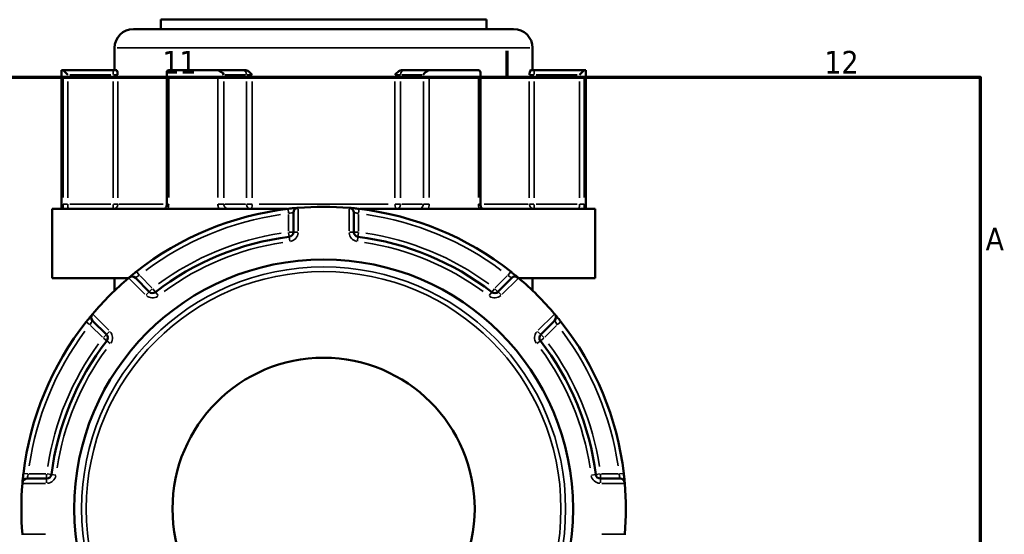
# Model space of a CAD drawing. Header units: millimetres. Extents: x 0 to 1062, y -443 to 985.
# Tile 16 of 21: x 719 to 824, y 526 to 580. Entities that reach past the tile are written whole.
import ezdxf

# ---------------------------------------------------------------- set-up
doc = ezdxf.new("R2010")
doc.units = ezdxf.units.MM
for name, color, linetype, lineweight in [('Border (ANSI)', 7, 'Continuous', 70), ('Visible (ANSI)', 7, 'Continuous', 50), ('Visible Narrow (ANSI)', 7, 'Continuous', 35)]:
    doc.layers.add(name, color=color, linetype=linetype, lineweight=lineweight)
doc.styles.add('Note Text (ANSI)', font='tahoma.ttf')

# ---------------------------------------------------------------- blocks, each defined once
blk = doc.blocks.new('Borders Default Border')
at = {"layer": 'Border (ANSI)'}
blk.add_line((770.92, 574), (770.92, 576.8), dxfattribs=at)
at = {"layer": 'Border (ANSI)', "flags": 128}
blk.add_lwpolyline([(20, 20), (20, 574), (821, 574), (821, 20), (20, 20)], dxfattribs=at)
at = {"layer": 'Border (ANSI)', "color": 5, "true_color": 0x0000ff, "char_height": 2.4, "attachment_point": 7, "style": 'Note Text (ANSI)'}
for s, insert in [('11', (734.43, 574.4)), ('12', (804.52, 574.4)), ('A', (821.58, 555.68))]:
    blk.add_mtext(s, dxfattribs=dict(at, insert=insert))

msp = doc.modelspace()

# ---------------------------------------------------------------- linework, layer by layer
at = {"layer": 'Visible (ANSI)'}
for p, q in [((734.24, 580.11), (768.74, 580.11)), ((734.24, 580.11), (734.24, 579.11)), ((768.74, 580.11), (768.74, 579.11)), ((731.36, 579.11), (771.61, 579.11)), ((729.36, 577.11), (729.36, 574.76)), ((773.61, 577.11), (773.61, 574.76)), ((723.74, 574.76), (723.9, 574.76)), ((723.74, 574.76), (723.74, 560.06)), ((729.21, 574.76), (723.9, 574.76)), ((723.9, 574.75), (724.4, 574.26)), ((729.57, 574.76), (729.21, 574.76)), ((734.89, 574.51), (734.89, 560.56)), ((735.14, 574.76), (740.25, 574.76)), ((742.91, 574.76), (740.25, 574.76)), ((743.14, 574.76), (742.91, 574.76)), ((760.07, 574.76), (759.84, 574.76)), ((762.73, 574.76), (760.07, 574.76)), ((762.73, 574.76), (767.84, 574.76)), ((768.09, 560.56), (768.09, 574.51)), ((773.77, 574.76), (773.41, 574.76)), ((779.08, 574.76), (773.77, 574.76)), ((779.08, 574.75), (778.58, 574.26)), ((779.08, 574.76), (779.24, 574.76)), ((779.24, 574.76), (779.24, 560.06)), ((722.74, 560.06), (747.62, 560.06)), ((722.74, 560.06), (722.74, 552.71)), ((755.36, 560.06), (780.24, 560.06)), ((780.24, 560.06), (780.24, 552.71)), ((748.29, 559.67), (748.29, 557.6)), ((754.69, 557.6), (754.69, 559.67)), ((722.74, 552.71), (730.8, 552.71)), ((729.36, 552.71), (729.36, 551.41)), ((733.02, 551.28), (731.56, 552.75)), ((771.42, 552.75), (769.95, 551.28)), ((772.17, 552.71), (780.24, 552.71)), ((773.61, 552.71), (773.61, 551.41)), ((727.03, 548.22), (728.5, 546.76)), ((774.48, 546.76), (775.94, 548.22)), ((722.17, 531.49), (720.1, 531.49)), ((782.87, 531.49), (780.8, 531.49))]:
    msp.add_line(p, q, dxfattribs=at)
for radius in [26.41, 16]:
    msp.add_circle((751.49, 528.29), radius, dxfattribs=at)
for centre, radius, start, end in [((731.36, 577.11), 2, 90, 180), ((771.61, 577.11), 2, 0, 90), ((751.49, 528.29), 32, 96.7456, 128.2544), ((748.79, 559.67), 0.5, 94.9171, 180), ((751.49, 528.29), 32, 85.1599, 94.8401), ((754.19, 559.67), 0.5, 0, 85.0829), ((751.49, 528.29), 32, 51.7456, 83.2544), ((751.49, 528.29), 29.05, 97.1938, 127.8062), ((747.79, 557.6), 0.5, 277.1938, 0), ((755.19, 557.6), 0.5, 180, 262.8062), ((751.49, 528.29), 29.05, 52.1938, 82.8062), ((751.49, 528.29), 32, 130.1599, 139.8401), ((731.21, 552.39), 0.5, 45, 130.0829), ((771.77, 552.39), 0.5, 49.9171, 135), ((751.49, 528.29), 32, 40.1599, 49.8401), ((733.38, 551.64), 0.5, 225, 307.8062), ((769.6, 551.64), 0.5, 232.1938, 315), ((727.39, 548.57), 0.5, 139.9171, 225), ((775.59, 548.57), 0.5, 315, 40.0829), ((751.49, 528.29), 32, 141.7456, 173.2544), ((751.49, 528.29), 32, 6.7456, 38.2544), ((728.14, 546.4), 0.5, 322.1938, 45), ((774.83, 546.4), 0.5, 135, 217.8062), ((751.49, 528.29), 29.05, 142.1938, 172.8062), ((751.49, 528.29), 29.05, 7.1938, 37.8062), ((722.17, 531.99), 0.5, 270, 352.8062), ((780.8, 531.99), 0.5, 187.1938, 270), ((751.49, 528.29), 32, 175.1599, 184.8401), ((720.1, 530.99), 0.5, 90, 175.0829), ((782.87, 530.99), 0.5, 4.9171, 90), ((751.49, 528.29), 32, 355.1599, 4.8401)]:
    msp.add_arc(centre, radius, start, end, dxfattribs=at)
for centre, major_axis, start_param, end_param in [((735.39, 574.26), (-0.433, 0.433), 5.868056, 6.806784), ((740.5, 574.26), (0.433, -0.433), 1.047198, 2.509524), ((762.48, 574.26), (-0.433, -0.433), 3.773661, 5.235988), ((767.59, 574.26), (0.433, 0.433), 5.759587, 6.698315)]:
    msp.add_ellipse(centre, major_axis=major_axis, ratio=0.57735, start_param=start_param, end_param=end_param, dxfattribs=at)
for points in [[(723.9, 574.76), (723.9, 574.76), (723.9, 574.75), (723.9, 574.75)], [(735.09, 574.75), (735.11, 574.75), (735.12, 574.76), (735.14, 574.76)], [(740.25, 574.76), (740.26, 574.76), (740.28, 574.75), (740.3, 574.75)], [(762.68, 574.75), (762.7, 574.75), (762.71, 574.76), (762.73, 574.76)], [(767.84, 574.76), (767.85, 574.76), (767.87, 574.75), (767.88, 574.75)], [(779.08, 574.75), (779.08, 574.75), (779.08, 574.76), (779.08, 574.76)], [(748.79, 560.18), (748.77, 560.18), (748.76, 560.17), (748.75, 560.17)], [(754.23, 560.17), (754.22, 560.17), (754.2, 560.18), (754.19, 560.18)], [(730.88, 552.77), (730.87, 552.77), (730.86, 552.76), (730.85, 552.75)], [(772.13, 552.75), (772.12, 552.76), (772.1, 552.77), (772.09, 552.77)], [(727.03, 548.93), (727.02, 548.92), (727.01, 548.91), (727.01, 548.9)], [(775.97, 548.9), (775.96, 548.91), (775.95, 548.92), (775.94, 548.93)], [(719.61, 531.03), (719.61, 531.02), (719.6, 531), (719.6, 530.99)], [(783.37, 530.99), (783.37, 531), (783.37, 531.02), (783.37, 531.03)], [(719.6, 525.59), (719.6, 525.58), (719.61, 525.56), (719.61, 525.55)], [(783.37, 525.55), (783.37, 525.56), (783.37, 525.58), (783.37, 525.59)]]:
    msp.add_open_spline(points, degree=3, dxfattribs=at)
for points, knots in [([(729.57, 574.76), (729.58, 574.76), (729.59, 574.74), (729.62, 574.67), (729.64, 574.61), (729.67, 574.46), (729.69, 574.36), (729.7, 574.26), (729.7, 574.26), (729.7, 574.26)], [0.23361175, 0.23361175, 0.23361175, 0.23361175, 0.25496698, 0.25496698, 0.28420257, 0.28420257, 0.32574395, 0.32574395, 0.32604091, 0.32604091, 0.32604091, 0.32604091]), ([(743.14, 574.76), (743.22, 574.76), (743.3, 574.74), (743.48, 574.67), (743.57, 574.61), (743.75, 574.46), (743.84, 574.36), (743.94, 574.26), (743.94, 574.26), (743.94, 574.26)], [0.23361153, 0.23361153, 0.23361153, 0.23361153, 0.25496674, 0.25496674, 0.2842023, 0.2842023, 0.32574365, 0.32574365, 0.32604061, 0.32604061, 0.32604061, 0.32604061]), ([(759.04, 574.26), (759.04, 574.26), (759.04, 574.26), (759.14, 574.36), (759.23, 574.46), (759.41, 574.61), (759.5, 574.67), (759.68, 574.74), (759.76, 574.76), (759.84, 574.76)], [-0.00031623, -0.00031623, -0.00031623, -0.00031623, 0, 0, 0.04423689, 0.04423689, 0.0753695, 0.0753695, 0.09811041, 0.09811041, 0.09811041, 0.09811041]), ([(773.27, 574.26), (773.27, 574.26), (773.27, 574.26), (773.29, 574.36), (773.31, 574.46), (773.34, 574.61), (773.36, 574.67), (773.38, 574.74), (773.4, 574.76), (773.41, 574.76)], [-0.00031623, -0.00031623, -0.00031623, -0.00031623, 0, 0, 0.04423689, 0.04423689, 0.0753695, 0.0753695, 0.09811041, 0.09811041, 0.09811041, 0.09811041]), ([(734.59, 560.06), (734.6, 560.06), (734.62, 560.06), (734.67, 560.08), (734.69, 560.09), (734.75, 560.14), (734.77, 560.17), (734.82, 560.24), (734.84, 560.28), (734.87, 560.37), (734.88, 560.42), (734.89, 560.5), (734.89, 560.53), (734.89, 560.56)], [0.1556587, 0.1556587, 0.1556587, 0.1556587, 0.1872072, 0.1872072, 0.2187556, 0.2187556, 0.2475815, 0.2475815, 0.2734094, 0.2734094, 0.2984761, 0.2984761, 0.3134011, 0.3134011, 0.3134011, 0.3134011]), ([(748.75, 560.17), (748.75, 560.17), (748.67, 560.17), (748.41, 560.14), (748.25, 560.13), (747.96, 560.1), (747.85, 560.08), (747.73, 560.07)], [-0.157506, -0.157506, -0.157506, -0.157506, -0.090255, -0.090255, -0.0347135, -0.0347135, 0, 0, 0, 0]), ([(755.25, 560.07), (755.21, 560.07), (755.16, 560.08), (754.94, 560.1), (754.77, 560.12), (754.52, 560.15), (754.43, 560.16), (754.31, 560.17), (754.27, 560.17), (754.24, 560.17), (754.23, 560.17), (754.23, 560.17)], [-0.1575054, -0.1575054, -0.1575054, -0.1575054, -0.1448986, -0.1448986, -0.0918371, -0.0918371, -0.0510206, -0.0510206, -0.0196233, -0.0196233, 0, 0, 0, 0]), ([(768.09, 560.56), (768.09, 560.51), (768.09, 560.46), (768.11, 560.36), (768.13, 560.32), (768.16, 560.24), (768.18, 560.2), (768.23, 560.14), (768.25, 560.12), (768.3, 560.08), (768.33, 560.07), (768.36, 560.06), (768.38, 560.06), (768.39, 560.06)], [1.2634146, 1.2634146, 1.2634146, 1.2634146, 1.2882591, 1.2882591, 1.3131714, 1.3131714, 1.3384219, 1.3384219, 1.3648338, 1.3648338, 1.3951054, 1.3951054, 1.421157, 1.421157, 1.421157, 1.421157]), ([(731.68, 553.42), (731.65, 553.4), (731.62, 553.37), (731.44, 553.24), (731.31, 553.13), (731.11, 552.96), (731.04, 552.9), (730.94, 552.83), (730.92, 552.8), (730.89, 552.78), (730.88, 552.77), (730.88, 552.77)], [-0.1575053, -0.1575053, -0.1575053, -0.1575053, -0.1461087, -0.1461087, -0.0926041, -0.0926041, -0.0514467, -0.0514467, -0.0197872, -0.0197872, 0, 0, 0, 0]), ([(772.09, 552.77), (772.09, 552.77), (772.09, 552.78), (772.06, 552.8), (771.98, 552.87), (771.78, 553.04), (771.66, 553.13), (771.46, 553.29), (771.38, 553.36), (771.3, 553.42)], [-0.1575067, -0.1575067, -0.1575067, -0.1575067, -0.1422905, -0.1422905, -0.0790503, -0.0790503, -0.030404, -0.030404, 0, 0, 0, 0]), ([(727.01, 548.9), (727.01, 548.9), (727, 548.89), (726.98, 548.86), (726.91, 548.78), (726.74, 548.58), (726.65, 548.46), (726.49, 548.27), (726.42, 548.18), (726.36, 548.1)], [-0.1575067, -0.1575067, -0.1575067, -0.1575067, -0.1422905, -0.1422905, -0.0790503, -0.0790503, -0.030404, -0.030404, 0, 0, 0, 0]), ([(776.62, 548.1), (776.59, 548.13), (776.57, 548.16), (776.43, 548.34), (776.32, 548.47), (776.16, 548.67), (776.1, 548.74), (776.02, 548.84), (776, 548.86), (775.98, 548.89), (775.97, 548.9), (775.97, 548.9)], [-0.1575053, -0.1575053, -0.1575053, -0.1575053, -0.1461087, -0.1461087, -0.0926041, -0.0926041, -0.0514467, -0.0514467, -0.0197872, -0.0197872, 0, 0, 0, 0]), ([(719.71, 532.05), (719.71, 532.01), (719.7, 531.96), (719.68, 531.75), (719.66, 531.57), (719.63, 531.32), (719.62, 531.23), (719.61, 531.11), (719.61, 531.07), (719.61, 531.04), (719.61, 531.03), (719.61, 531.03)], [-0.1575054, -0.1575054, -0.1575054, -0.1575054, -0.1448986, -0.1448986, -0.0918371, -0.0918371, -0.0510206, -0.0510206, -0.0196233, -0.0196233, 0, 0, 0, 0]), ([(783.37, 531.03), (783.37, 531.03), (783.36, 531.11), (783.34, 531.37), (783.33, 531.53), (783.29, 531.82), (783.28, 531.93), (783.27, 532.05)], [-0.157506, -0.157506, -0.157506, -0.157506, -0.090255, -0.090255, -0.0347135, -0.0347135, 0, 0, 0, 0])]:
    msp.add_open_spline(points, degree=3, knots=knots, dxfattribs=at)
at = {"layer": 'Visible Narrow (ANSI)'}
for p, q in [((773.34, 577.11), (729.64, 577.11)), ((729.21, 574.75), (729.21, 574.3)), ((773.77, 574.3), (773.77, 574.75)), ((723.9, 574.04), (723.9, 561.27)), ((724.4, 561.24), (724.4, 573.57)), ((724.64, 574.26), (728.97, 574.26)), ((729.21, 573.57), (729.21, 561.24)), ((729.25, 574.26), (729.7, 574.26)), ((729.7, 561.24), (729.7, 573.57)), ((735.09, 561.27), (735.09, 574.04)), ((740.3, 574.04), (740.3, 561.27)), ((740.93, 561.24), (740.93, 573.57)), ((741.05, 574.26), (743.22, 574.26)), ((743.34, 573.57), (743.34, 561.24)), ((743.36, 574.26), (743.91, 574.26)), ((743.94, 561.24), (743.94, 573.57)), ((759.04, 573.57), (759.04, 561.24)), ((759.07, 574.26), (759.62, 574.26)), ((759.64, 561.24), (759.64, 573.57)), ((759.76, 574.26), (761.93, 574.26)), ((762.05, 573.57), (762.05, 561.24)), ((762.68, 561.27), (762.68, 574.04)), ((767.88, 574.04), (767.88, 561.27)), ((773.27, 573.57), (773.27, 561.24)), ((773.28, 574.26), (773.73, 574.26)), ((773.77, 561.24), (773.77, 573.57)), ((774.01, 574.26), (778.34, 574.26)), ((778.58, 573.57), (778.58, 561.24)), ((779.08, 561.27), (779.08, 574.04)), ((724.36, 560.56), (723.91, 560.56)), ((728.97, 560.56), (724.64, 560.56)), ((729.21, 560.52), (729.21, 560.06)), ((729.7, 560.56), (729.25, 560.56)), ((729.82, 560.56), (734.5, 560.56)), ((735.08, 560.56), (734.89, 560.56)), ((740.91, 560.56), (740.33, 560.56)), ((743.22, 560.56), (741.05, 560.56)), ((743.91, 560.56), (743.36, 560.56)), ((744.67, 560.56), (758.31, 560.56)), ((747.73, 560.07), (747.78, 559.61)), ((748.79, 557.73), (748.79, 560.05)), ((754.19, 560.05), (754.19, 557.73)), ((755.19, 559.61), (755.25, 560.07)), ((759.62, 560.56), (759.07, 560.56)), ((761.93, 560.56), (759.76, 560.56)), ((762.65, 560.56), (762.07, 560.56)), ((768.09, 560.56), (767.9, 560.56)), ((768.48, 560.56), (773.16, 560.56)), ((773.73, 560.56), (773.28, 560.56)), ((773.77, 560.06), (773.77, 560.52)), ((778.34, 560.56), (774.01, 560.56)), ((779.07, 560.56), (778.62, 560.56)), ((747.79, 559.47), (747.79, 557.7)), ((755.19, 557.7), (755.19, 559.47)), ((747.79, 557.57), (747.85, 557.11)), ((748.29, 557.6), (747.83, 557.6)), ((747.85, 557.11), (747.91, 556.65)), ((748.75, 557.6), (748.29, 557.6)), ((754.69, 557.6), (754.23, 557.6)), ((755.15, 557.6), (754.69, 557.6)), ((755.07, 556.65), (755.13, 557.11)), ((755.13, 557.11), (755.18, 557.57)), ((730.94, 552.66), (732.58, 551.02)), ((731.96, 553.06), (731.68, 553.42)), ((733.31, 551.7), (732.06, 552.96)), ((770.92, 552.96), (769.67, 551.7)), ((770.4, 551.02), (772.04, 552.66)), ((771.3, 553.42), (771.02, 553.06)), ((733.35, 551.61), (733.02, 551.28)), ((733.68, 551.24), (733.4, 551.6)), ((769.58, 551.6), (769.3, 551.24)), ((769.95, 551.28), (769.63, 551.61)), ((733.02, 551.28), (732.7, 550.96)), ((733.97, 550.88), (733.68, 551.24)), ((769.29, 551.24), (769.01, 550.88)), ((770.28, 550.96), (769.96, 551.28)), ((728.76, 547.2), (727.12, 548.84)), ((775.85, 548.84), (774.22, 547.2)), ((726.36, 548.1), (726.72, 547.82)), ((726.82, 547.72), (728.07, 546.47)), ((774.9, 546.47), (776.16, 547.72)), ((776.26, 547.82), (776.62, 548.1)), ((728.5, 546.76), (728.17, 546.43)), ((728.18, 546.38), (728.54, 546.1)), ((728.82, 547.08), (728.5, 546.76)), ((774.48, 546.76), (774.15, 547.08)), ((774.44, 546.1), (774.8, 546.38)), ((774.81, 546.43), (774.48, 546.76)), ((728.54, 546.1), (728.9, 545.81)), ((774.07, 545.81), (774.44, 546.1)), ((720.17, 532), (719.71, 532.05)), ((722.08, 531.99), (720.31, 531.99)), ((722.17, 531.95), (722.17, 531.49)), ((722.67, 531.93), (722.21, 531.99)), ((723.13, 531.87), (722.67, 531.93)), ((780.31, 531.93), (779.85, 531.87)), ((780.76, 531.99), (780.31, 531.93)), ((780.8, 531.49), (780.8, 531.95)), ((782.67, 531.99), (780.9, 531.99)), ((783.27, 532.05), (782.81, 532)), ((719.73, 530.99), (722.05, 530.99)), ((722.17, 531.49), (722.17, 531.03)), ((780.8, 531.03), (780.8, 531.49)), ((780.93, 530.99), (783.25, 530.99)), ((722.05, 525.59), (719.73, 525.59)), ((783.25, 525.59), (780.93, 525.59))]:
    msp.add_line(p, q, dxfattribs=at)
for radius in [25.62, 25.13]:
    msp.add_circle((751.49, 528.29), radius, dxfattribs=at)
for centre, radius, start, end in [((751.49, 528.29), 31.5, 98.321, 126.679), ((751.49, 528.29), 31.5, 53.321, 81.679), ((751.49, 528.29), 29.55, 98.7244, 126.2756), ((747.79, 557.6), 1, 281.3341, 355.8597), ((755.19, 557.6), 1, 184.1403, 258.6659), ((751.49, 528.29), 29.55, 53.7244, 81.2756), ((751.49, 528.29), 28.55, 98.7244, 126.2756), ((751.49, 528.29), 28.55, 53.7244, 81.2756), ((733.38, 551.64), 1, 229.1403, 303.6659), ((769.6, 551.64), 1, 236.3341, 310.8597), ((751.49, 528.29), 31.5, 143.321, 171.679), ((728.14, 546.4), 1, 326.3341, 40.8597), ((774.83, 546.4), 1, 139.1403, 213.6659), ((751.49, 528.29), 31.5, 8.321, 36.679), ((751.49, 528.29), 29.55, 143.7244, 171.2756), ((751.49, 528.29), 29.55, 8.7244, 36.2756), ((751.49, 528.29), 28.55, 143.7244, 171.2756), ((751.49, 528.29), 28.55, 8.7244, 36.2756), ((722.17, 531.99), 1, 274.1403, 348.6659), ((780.8, 531.99), 1, 191.3341, 265.8597)]:
    msp.add_arc(centre, radius, start, end, dxfattribs=at)
for centre, major_axis, ratio, start_param, end_param in [((742.91, 574.26), (0, 0.5), 0.866025, 4.790929, 6.204645), ((760.07, 574.26), (0, 0.5), 0.866025, 0.07854, 1.492257), ((729.21, 560.56), (0, -0.5), 0.984642, 0.07854, 1.492257), ((743.77, 560.56), (0, -0.5), 0.866025, 4.790929, 6.204645), ((743.77, 560.56), (0, -0.5), 0.341125, 0.07854, 1.492257), ((759.21, 560.56), (0, -0.5), 0.341125, 4.790929, 6.204645), ((759.21, 560.56), (0, -0.5), 0.866025, 0.07854, 1.492257), ((773.77, 560.56), (0, -0.5), 0.984642, 4.790929, 6.204645)]:
    msp.add_ellipse(centre, major_axis=major_axis, ratio=ratio, start_param=start_param, end_param=end_param, dxfattribs=at)
for points, knots in [([(723.9, 560.56), (723.9, 560.49), (723.9, 560.43), (723.91, 560.26), (723.91, 560.16), (723.92, 560.07), (723.92, 560.06), (723.92, 560.06)], [0.63170734, 0.63170734, 0.63170734, 0.63170734, 0.65106957, 0.65106957, 0.68204914, 0.68204914, 0.68409325, 0.68409325, 0.68409325, 0.68409325]), ([(724.53, 560.06), (724.52, 560.06), (724.51, 560.06), (724.48, 560.07), (724.46, 560.11), (724.43, 560.2), (724.42, 560.26), (724.41, 560.36), (724.4, 560.41), (724.4, 560.49), (724.4, 560.52), (724.4, 560.56)], [-0.7894498, -0.7894498, -0.7894498, -0.7894498, -0.774678, -0.774678, -0.7223226, -0.7223226, -0.6820491, -0.6820491, -0.6510696, -0.6510696, -0.6317073, -0.6317073, -0.6317073, -0.6317073]), ([(734.98, 560.06), (735.02, 560.12), (735.04, 560.19), (735.08, 560.36), (735.09, 560.46), (735.09, 560.56)], [0.26101518, 0.26101518, 0.26101518, 0.26101518, 0.28411477, 0.28411477, 0.31340109, 0.31340109, 0.31340109, 0.31340109]), ([(740.3, 560.56), (740.3, 560.49), (740.3, 560.43), (740.33, 560.26), (740.37, 560.16), (740.42, 560.07), (740.42, 560.06), (740.42, 560.06)], [1.2634146, 1.2634146, 1.2634146, 1.2634146, 1.28277918, 1.28277918, 1.31376251, 1.31376251, 1.3158005, 1.3158005, 1.3158005, 1.3158005]), ([(741.43, 560.06), (741.4, 560.06), (741.38, 560.06), (741.27, 560.07), (741.19, 560.11), (741.07, 560.2), (741.02, 560.26), (740.97, 560.36), (740.95, 560.41), (740.93, 560.49), (740.93, 560.52), (740.93, 560.56)], [-1.421157, -1.421157, -1.421157, -1.421157, -1.4064027, -1.4064027, -1.3540408, -1.3540408, -1.3137625, -1.3137625, -1.2827792, -1.2827792, -1.2634146, -1.2634146, -1.2634146, -1.2634146]), ([(762.05, 560.56), (762.05, 560.51), (762.04, 560.46), (762, 560.34), (761.96, 560.27), (761.84, 560.14), (761.75, 560.09), (761.62, 560.06), (761.58, 560.06), (761.55, 560.06)], [-0.6317073, -0.6317073, -0.6317073, -0.6317073, -0.602421, -0.602421, -0.5555629, -0.5555629, -0.4946473, -0.4946473, -0.4739649, -0.4739649, -0.4739649, -0.4739649]), ([(762.56, 560.06), (762.59, 560.12), (762.62, 560.19), (762.67, 560.36), (762.68, 560.46), (762.68, 560.56)], [0.5793214, 0.5793214, 0.5793214, 0.5793214, 0.60242098, 0.60242098, 0.6317073, 0.6317073, 0.6317073, 0.6317073]), ([(767.88, 560.56), (767.88, 560.49), (767.89, 560.43), (767.92, 560.26), (767.95, 560.16), (767.99, 560.07), (767.99, 560.06), (767.99, 560.06)], [1.2634146, 1.2634146, 1.2634146, 1.2634146, 1.28278086, 1.28278086, 1.31376686, 1.31376686, 1.31580051, 1.31580051, 1.31580051, 1.31580051]), ([(778.58, 560.56), (778.58, 560.52), (778.58, 560.49), (778.57, 560.41), (778.57, 560.36), (778.56, 560.26), (778.55, 560.2), (778.52, 560.11), (778.5, 560.07), (778.47, 560.06), (778.46, 560.06), (778.45, 560.06)], [0, 0, 0, 0, 0.0193662, 0.0193662, 0.0503522, 0.0503522, 0.0906339, 0.0906339, 0.1430002, 0.1430002, 0.1577424, 0.1577424, 0.1577424, 0.1577424]), ([(779.06, 560.06), (779.06, 560.06), (779.06, 560.07), (779.07, 560.16), (779.07, 560.26), (779.08, 560.43), (779.08, 560.49), (779.08, 560.56)], [-0.0523859, -0.0523859, -0.0523859, -0.0523859, -0.05035219, -0.05035219, -0.01936623, -0.01936623, 0, 0, 0, 0]), ([(747.79, 559.57), (747.85, 559.59), (747.9, 559.6), (748.04, 559.63), (748.12, 559.64), (748.25, 559.67), (748.29, 559.67), (748.29, 559.67)], [0, 0, 0, 0, 0.0347135, 0.0347135, 0.090255, 0.090255, 0.157506, 0.157506, 0.157506, 0.157506]), ([(754.69, 559.67), (754.69, 559.67), (754.69, 559.67), (754.71, 559.67), (754.73, 559.67), (754.79, 559.66), (754.83, 559.65), (754.96, 559.62), (755.04, 559.61), (755.15, 559.58), (755.17, 559.58), (755.19, 559.57)], [0, 0, 0, 0, 0.0196233, 0.0196233, 0.0510206, 0.0510206, 0.0918371, 0.0918371, 0.1448986, 0.1448986, 0.1575054, 0.1575054, 0.1575054, 0.1575054]), ([(731.56, 552.75), (731.56, 552.75), (731.56, 552.75), (731.58, 552.76), (731.59, 552.77), (731.64, 552.8), (731.68, 552.83), (731.79, 552.9), (731.86, 552.95), (731.95, 553.01), (731.97, 553.02), (731.99, 553.03)], [0, 0, 0, 0, 0.0197872, 0.0197872, 0.0514467, 0.0514467, 0.0926041, 0.0926041, 0.1461087, 0.1461087, 0.1575053, 0.1575053, 0.1575053, 0.1575053]), ([(770.99, 553.03), (771.04, 553), (771.08, 552.97), (771.19, 552.9), (771.25, 552.86), (771.36, 552.79), (771.4, 552.76), (771.42, 552.75), (771.42, 552.75), (771.42, 552.75)], [0, 0, 0, 0, 0.030404, 0.030404, 0.0790503, 0.0790503, 0.1422905, 0.1422905, 0.1575067, 0.1575067, 0.1575067, 0.1575067]), ([(726.75, 547.79), (726.78, 547.84), (726.81, 547.88), (726.88, 547.99), (726.92, 548.05), (726.99, 548.16), (727.02, 548.2), (727.03, 548.22), (727.03, 548.22), (727.03, 548.22)], [0, 0, 0, 0, 0.030404, 0.030404, 0.0790503, 0.0790503, 0.1422905, 0.1422905, 0.1575067, 0.1575067, 0.1575067, 0.1575067]), ([(775.94, 548.22), (775.94, 548.22), (775.95, 548.22), (775.96, 548.2), (775.97, 548.19), (776, 548.14), (776.03, 548.1), (776.1, 547.99), (776.15, 547.92), (776.2, 547.83), (776.21, 547.81), (776.23, 547.79)], [0, 0, 0, 0, 0.0197872, 0.0197872, 0.0514467, 0.0514467, 0.0926041, 0.0926041, 0.1461087, 0.1461087, 0.1575053, 0.1575053, 0.1575053, 0.1575053]), ([(720.1, 531.49), (720.1, 531.49), (720.11, 531.49), (720.11, 531.51), (720.11, 531.53), (720.12, 531.59), (720.13, 531.63), (720.16, 531.76), (720.17, 531.84), (720.2, 531.95), (720.2, 531.97), (720.21, 531.99)], [0, 0, 0, 0, 0.0196233, 0.0196233, 0.0510206, 0.0510206, 0.0918371, 0.0918371, 0.1448986, 0.1448986, 0.1575054, 0.1575054, 0.1575054, 0.1575054]), ([(782.77, 531.99), (782.78, 531.93), (782.8, 531.88), (782.83, 531.74), (782.84, 531.66), (782.87, 531.53), (782.87, 531.49), (782.87, 531.49)], [0, 0, 0, 0, 0.0347135, 0.0347135, 0.090255, 0.090255, 0.157506, 0.157506, 0.157506, 0.157506])]:
    msp.add_open_spline(points, degree=3, knots=knots, dxfattribs=at)

# ---------------------------------------------------------------- block references
msp.add_blockref('Borders Default Border', (0, 0))

doc.saveas('drawing.dxf')
